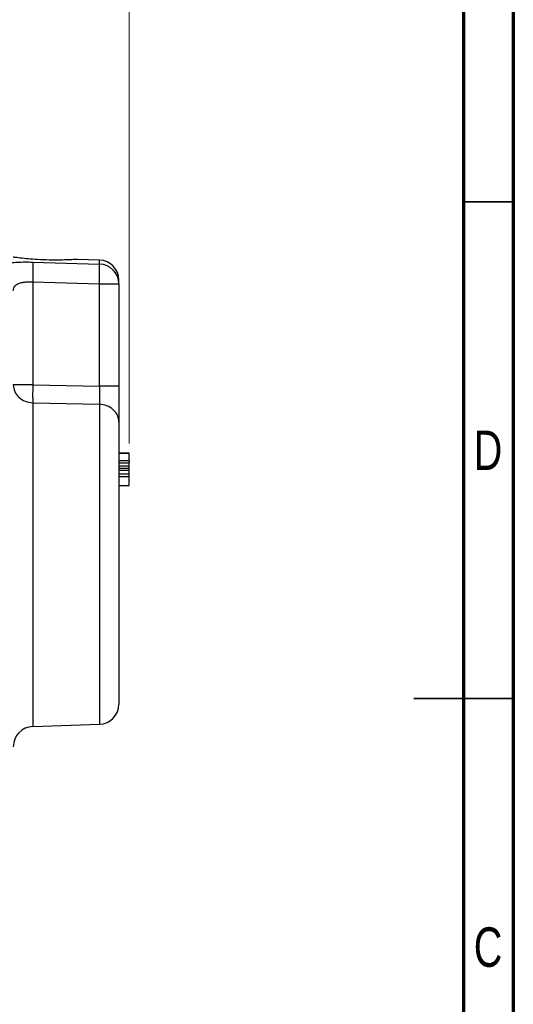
# Model space of a CAD drawing. Header units: inches. Extents: x 0.6 to 16.3, y 0.2 to 11.5.
# Tile 15 of 16: x 14.4 to 16.3, y 4.6 to 8.5. Entities that reach past the tile are written whole.
import ezdxf

# ---------------------------------------------------------------- set-up
doc = ezdxf.new("R2010")
doc.units = ezdxf.units.IN
doc.header["$MEASUREMENT"] = 0
doc.styles.add('SLDTEXTSTYLE0', font='TXT', dxfattribs={"width": 0.75})
doc.dimstyles.new('SLDDIMSTYLE1', dxfattribs={"dimtxt": 0.137795, "dimasz": 0.14, "dimexe": 0, "dimexo": 0.0625, "dimgap": 0.034449, "dimtad": 0, "dimdec": 1, "dimlfac": 1.5, "dimrnd": 1e-09, "dimzin": 4, "dimdsep": 46, "dimtxsty": 'SLDTEXTSTYLE0', "dimblk1": 'CLOSED', "dimblk2": 'CLOSED', "dimsah": 1, "dimcen": 0.09, "dimadec": 0, "dimazin": 1, "dimtfac": 1, "dimtdec": 1, "dimtofl": 0, "dimtmove": 0, "dimatfit": 3, "dimldrblk": 'CLOSED', "dimfxl": 0, "dimfrac": 2, "dimtolj": 1, "dimtzin": 12, "dimarcsym": 0})

# ---------------------------------------------------------------- blocks, each defined once
blk = doc.blocks.new('_Closed')
at = {"color": 0, "linetype": 'ByBlock', "lineweight": -2}
for p, q in [((-1, 0.166667), (0, 0)), ((-1, 0.166667), (-1, -0.166667)), ((0, 0), (-1, -0.166667)), ((0, 0), (-1, 0))]:
    blk.add_line(p, q, dxfattribs=at)
blk = doc.blocks.new('_D_2')
at = {"color": 7, "linetype": 'Continuous', "lineweight": 0}
for p, q in [((13.9163, 9.4479), (13.8743, 9.4479)), ((13.8743, 9.4479), (13.8743, 9.2291)), ((14.2217, 9.4479), (14.2637, 9.4479)), ((14.2637, 9.4479), (14.2637, 9.2291)), ((14.8153, 6.8577), (14.8153, 9.2888)), ((12.1203, 9.2494), (13.7535, 9.2494)), ((14.8153, 9.2494), (14.3845, 9.2494)), ((13.8743, 9.2291), (13.9163, 9.2291)), ((14.2637, 9.2291), (14.2217, 9.2291))]:
    blk.add_line(p, q, dxfattribs=at)
at = {"color": 7, "linetype": 'Continuous', "lineweight": 18, "xscale": 0.14, "yscale": 0.14, "rotation": 180.0000000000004}
blk.add_blockref('_Closed', (12.1203, 9.2494), dxfattribs=at)
at = {"color": 7, "linetype": 'Continuous', "lineweight": 18, "xscale": 0.14, "yscale": 0.14}
blk.add_blockref('_Closed', (14.8153, 9.2494), dxfattribs=at)
at = {"color": 7, "linetype": 'Continuous', "lineweight": 18, "char_height": 0.1378, "attachment_point": 1, "style": 'SLDTEXTSTYLE0'}
for s, insert in [('103', (13.9163, 9.4068)), ('4.0', (13.9417, 9.2006))]:
    blk.add_mtext(s, dxfattribs=dict(at, insert=insert))

msp = doc.modelspace()

# ---------------------------------------------------------------- linework, layer by layer
at = {"color": 7, "linetype": 'Continuous', "lineweight": 70}
for p, q in [((16.3386, 11.4961), (16.3386, 0.1969)), ((16.1417, 11.2992), (16.1417, 0.3937))]:
    msp.add_line(p, q, dxfattribs=at)
at = {"color": 7, "linetype": 'Continuous', "lineweight": 35}
for p, q in [((16.1417, 7.815), (16.3386, 7.815)), ((16.3386, 5.8465), (15.9449, 5.8465)), ((16.1417, 5.8465), (16.3386, 5.8465))]:
    msp.add_line(p, q, dxfattribs=at)
at = {"color": 7, "linetype": 'Continuous', "lineweight": 25}
for p, q in [((14.4339, 7.576), (14.6981, 7.5682)), ((14.6981, 7.5836), (14.6105, 7.5867)), ((14.4339, 7.4972), (14.4339, 7.0897)), ((14.4339, 7.4972), (14.6981, 7.4893)), ((14.7753, 7.4893), (14.7753, 7.5037)), ((14.6981, 7.084), (14.6981, 7.4893)), ((14.6981, 7.4893), (14.7753, 7.4893)), ((14.7753, 7.4893), (14.7753, 7.084)), ((14.4339, 7.0897), (14.6981, 7.084)), ((14.4339, 7.0185), (14.6981, 7.0126)), ((14.7753, 6.8193), (14.8153, 6.8193)), ((14.8153, 6.8188), (14.7753, 6.8188)), ((14.7753, 6.8186), (14.8153, 6.8186)), ((14.7753, 6.8184), (14.8153, 6.8184)), ((14.7753, 6.79), (14.8153, 6.79)), ((14.7753, 6.7799), (14.8153, 6.7799)), ((14.7753, 6.7684), (14.8153, 6.7684)), ((14.7753, 6.7594), (14.8153, 6.7594)), ((14.8153, 6.7506), (14.7753, 6.7506)), ((14.8153, 6.7359), (14.7753, 6.7359)), ((14.8153, 6.725), (14.7753, 6.725)), ((14.7753, 6.6911), (14.8153, 6.6911)), ((14.4339, 5.7357), (14.6981, 5.7449))]:
    msp.add_line(p, q, dxfattribs=at)
at = {"color": 8, "linetype": 'Continuous', "lineweight": 25}
for p, q in [((14.6981, 7.5682), (14.6981, 7.5836)), ((14.4339, 7.0185), (14.4339, 5.7357)), ((14.6981, 7.0126), (14.6981, 5.7449))]:
    msp.add_line(p, q, dxfattribs=at)
at = {"color": 7, "linetype": 'Continuous', "lineweight": 25}
for centre, radius, start, end in [((14.6953, 7.5037), 0.08, 0, 88), ((14.6959, 7.4888), 0.0794, 0.364, 88.394), ((14.6953, 5.8248), 0.08, 272, 0), ((14.4367, 5.6557), 0.08, 92, 180)]:
    msp.add_arc(centre, radius, start, end, dxfattribs=at)
for points, knots in [([(14.2795, 7.5389), (14.2815, 7.5454), (14.2857, 7.5584), (14.3146, 7.5685), (14.3458, 7.5734), (14.3731, 7.5756), (14.4027, 7.5766), (14.4235, 7.5762), (14.4339, 7.576)], [0, 0, 0, 0, 0.257226, 0.510047, 0.635106, 0.757972, 0.879731, 1, 1, 1, 1]), ([(14.4073, 7.5891), (14.3965, 7.5903), (14.3749, 7.5927), (14.3571, 7.5953), (14.3563, 7.5954), (14.356, 7.5954)], [0, 0, 0, 0, 0.362246, 0.724566, 1, 1, 1, 1]), ([(14.6105, 7.5865), (14.6105, 7.5865), (14.6107, 7.5865), (14.5954, 7.5856), (14.5684, 7.5843), (14.5309, 7.5835), (14.4869, 7.5841), (14.4433, 7.5861), (14.4185, 7.5882), (14.4073, 7.5891)], [0, 0, 0, 0, 0.094828, 0.238323, 0.385073, 0.538535, 0.699153, 0.864965, 1, 1, 1, 1]), ([(14.4339, 7.576), (14.4341, 7.5734), (14.4346, 7.5683), (14.4348, 7.5497), (14.4346, 7.5251), (14.4341, 7.5065), (14.4339, 7.4972)], [0, 0, 0, 0, 0.250114, 0.5, 0.749886, 1, 1, 1, 1]), ([(14.6981, 7.4893), (14.6984, 7.4984), (14.6988, 7.5172), (14.699, 7.5404), (14.6989, 7.5553), (14.6986, 7.5643), (14.6983, 7.5669), (14.6981, 7.5682)], [0, 0, 0, 0, 0.241771, 0.499322, 0.700331, 0.837915, 1, 1, 1, 1]), ([(14.3567, 7.4629), (14.3576, 7.469), (14.359, 7.478), (14.3686, 7.4866), (14.3779, 7.4915), (14.3894, 7.4949), (14.4026, 7.4969), (14.4177, 7.4978), (14.4284, 7.4974), (14.4339, 7.4972)], [0, 0, 0, 0, 0.264937, 0.392212, 0.51681, 0.632975, 0.751696, 0.873788, 1, 1, 1, 1]), ([(14.4339, 7.0897), (14.4337, 7.0824), (14.4335, 7.0677), (14.4333, 7.0475), (14.4335, 7.0301), (14.4337, 7.0224), (14.4339, 7.0185)], [0, 0, 0, 0, 0.250045, 0.5, 0.749955, 1, 1, 1, 1]), ([(14.6981, 7.084), (14.6983, 7.0745), (14.6986, 7.0584), (14.6986, 7.038), (14.6985, 7.0228), (14.6982, 7.0159), (14.6981, 7.0126)], [0, 0, 0, 0, 0.322493, 0.543184, 0.777777, 1, 1, 1, 1]), ([(14.7753, 7.084), (14.7753, 7.0693), (14.7753, 7.0398), (14.7753, 6.9992), (14.7753, 6.9641), (14.7753, 6.9488), (14.7753, 6.9411)], [0, 0, 0, 0, 0.249845, 0.499687, 0.749639, 1, 1, 1, 1]), ([(14.7753, 6.9411), (14.7753, 6.9258), (14.7753, 6.8945), (14.7753, 6.8303), (14.7753, 6.7533), (14.7753, 6.6648), (14.7753, 6.5689), (14.7753, 6.4699), (14.7753, 6.3722), (14.7753, 6.2779), (14.7753, 6.1871), (14.7753, 6.1002), (14.7753, 6.0196), (14.7753, 5.9497), (14.7753, 5.8934), (14.7753, 5.8536), (14.7753, 5.8292), (14.7753, 5.8263), (14.7753, 5.8248)], [0, 0, 0, 0, 0.059425, 0.12141, 0.185227, 0.25, 0.314773, 0.37859, 0.440575, 0.5, 0.559425, 0.62141, 0.685227, 0.75, 0.814773, 0.87859, 0.940575, 1, 1, 1, 1]), ([(14.8153, 6.79), (14.8153, 6.7907), (14.8153, 6.7938), (14.8153, 6.8003), (14.8153, 6.8093), (14.8153, 6.8165), (14.8153, 6.8178), (14.8153, 6.8184)], [0, 0, 0, 0, 0.04482, 0.175114, 0.424426, 0.780644, 1, 1, 1, 1]), ([(14.8153, 6.79), (14.8153, 6.789), (14.8153, 6.7868), (14.8153, 6.7838), (14.8153, 6.7815), (14.8153, 6.7802), (14.8153, 6.78), (14.8153, 6.7799)], [0, 0, 0, 0, 0.191312, 0.462459, 0.755434, 0.8996, 1, 1, 1, 1]), ([(14.8153, 6.7684), (14.8153, 6.7687), (14.8153, 6.7693), (14.8153, 6.7732), (14.8153, 6.777), (14.8153, 6.7797), (14.8153, 6.7799)], [0, 0, 0, 0, 0.235564, 0.592192, 0.968372, 1, 1, 1, 1]), ([(14.8153, 6.7594), (14.8153, 6.76), (14.8153, 6.7614), (14.8153, 6.7638), (14.8153, 6.7662), (14.8153, 6.7681), (14.8153, 6.7683), (14.8153, 6.7684)], [0, 0, 0, 0, 0.104067, 0.25608, 0.507447, 0.772481, 1, 1, 1, 1]), ([(14.8153, 6.7506), (14.8153, 6.7506), (14.8153, 6.7509), (14.8153, 6.7525), (14.8153, 6.7549), (14.8153, 6.7573), (14.8153, 6.7587), (14.8153, 6.7594)], [0, 0, 0, 0, 0.177049, 0.431906, 0.692915, 0.862697, 1, 1, 1, 1]), ([(14.8153, 6.7359), (14.8153, 6.736), (14.8153, 6.7386), (14.8153, 6.7432), (14.8153, 6.7482), (14.8153, 6.7508), (14.8153, 6.7511), (14.8153, 6.7512)], [0, 0, 0, 0, 0.006326, 0.315179, 0.634443, 0.855798, 1, 1, 1, 1]), ([(14.8153, 6.725), (14.8153, 6.726), (14.8153, 6.7282), (14.8153, 6.7316), (14.8153, 6.7343), (14.8153, 6.7357), (14.8153, 6.7359), (14.8153, 6.7359)], [0, 0, 0, 0, 0.170527, 0.405102, 0.725018, 0.902481, 1, 1, 1, 1]), ([(14.8153, 6.6911), (14.8153, 6.6914), (14.8153, 6.6925), (14.8153, 6.6994), (14.8153, 6.7089), (14.8153, 6.7174), (14.8153, 6.722), (14.8153, 6.7243), (14.8153, 6.725)], [0, 0, 0, 0, 0.144908, 0.42914, 0.737486, 0.875606, 0.96337, 1, 1, 1, 1])]:
    msp.add_open_spline(points, degree=3, knots=knots, dxfattribs=at)
for points in [[(14.3567, 7.0897), (14.3578, 7.0806), (14.3601, 7.0623), (14.3778, 7.0391), (14.4033, 7.0225), (14.4237, 7.0198), (14.4339, 7.0185)], [(14.4339, 7.0897), (14.4237, 7.0897), (14.4033, 7.0897), (14.3778, 7.0897), (14.3601, 7.0897), (14.3578, 7.0897), (14.3567, 7.0897)], [(14.7753, 7.084), (14.7742, 7.084), (14.7719, 7.084), (14.7542, 7.084), (14.7287, 7.084), (14.7083, 7.084), (14.6981, 7.084)], [(14.7753, 6.9411), (14.7742, 6.9503), (14.7719, 6.9686), (14.7542, 6.9919), (14.7287, 7.0085), (14.7083, 7.0112), (14.6981, 7.0126)]]:
    msp.add_open_spline(points, degree=3, dxfattribs=at)

# ---------------------------------------------------------------- texts
at = {"color": 7, "linetype": 'Continuous', "lineweight": 0, "char_height": 0.1562, "attachment_point": 2, "style": 'SLDTEXTSTYLE0'}
for s, insert in [('D', (16.2383, 6.9084)), ('C', (16.2385, 4.9399))]:
    msp.add_mtext(s, dxfattribs=dict(at, insert=insert))

# ---------------------------------------------------------------- dimensions: what is measured, and where the dimension line sits
at = {"color": 7, "linetype": 'Continuous', "lineweight": 18}
dim = msp.add_linear_dim(base=(12.1203, 9.2494), p1=(14.8153, 6.8184), p2=(12.1203, 9.3391), dimstyle='SLDDIMSTYLE1', dxfattribs=at)
dim.commit()
dim.dimension.update_dxf_attribs({"geometry": '_D_2', "text_midpoint": (14.069, 9.2494), "dimtype": 160})

doc.saveas('drawing.dxf')
